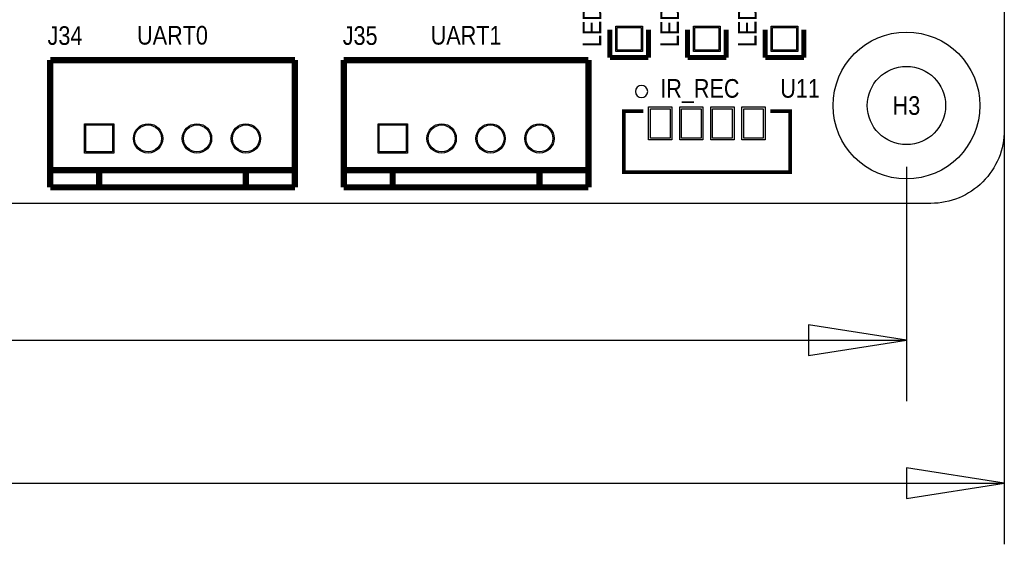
# Model space of a CAD drawing. Extents: x -17 to 137, y -14 to 84.
# Tile 5 of 12: x 97 to 137, y -14 to 8. Entities that reach past the tile are written whole.
import ezdxf
from ezdxf.enums import TextEntityAlignment as Align

# ---------------------------------------------------------------- set-up
doc = ezdxf.new("R2010")
doc.units = 0
for name, color, linetype in [('BG_DIMENSION', 132, 'CONTINUOUS'), ('BG_OUTLINE', 3, 'CONTINUOUS'), ('BG_SILKSCREEN_TOP', 40, 'CONTINUOUS'), ('PG_SILKSCREEN_TOP', 254, 'CONTINUOUS'), ('PIN_SOLDERMASK_TOP', 12, 'CONTINUOUS'), ('PIN_TOP', 92, 'CONTINUOUS'), ('RD_SILKSCREEN_TOP', 20, 'CONTINUOUS')]:
    doc.layers.add(name, color=color, linetype=linetype)

msp = doc.modelspace()

# ---------------------------------------------------------------- linework, layer by layer
at = {"layer": 'BG_DIMENSION'}
for points in [[(136.999726, 38.499923), (136.999726, -13.929995)], [(132.999734, 1.499997), (132.999734, -8.087995)], [(128.999742, -6.212992), (132.999734, -5.588), (128.999742, -4.963008), (128.999742, -6.212992)], [(75.03795, -5.588), (132.999734, -5.588)], [(132.999734, -12.054992), (136.999726, -11.43), (132.999734, -10.805008), (132.999734, -12.054992)], [(75.29195, -11.43), (136.999726, -11.43)]]:
    msp.add_lwpolyline(points, dxfattribs=at)
at = {"layer": 'BG_OUTLINE'}
msp.add_lwpolyline([(2.999994, 81.999836), (133.999732, 81.999836, -0.414214), (136.999726, 78.999842), (136.999726, 2.999994, -0.414214), (133.999732, 0), (2.999994, 0, -0.414214), (0, 2.999994), (0, 78.999842, -0.414214)], format="xyb", close=True, dxfattribs=at)
at = {"layer": 'PG_SILKSCREEN_TOP'}
for points, const_width in [([(120.876111, 5.958103), (120.876111, 7.093001)], 0.199898), ([(122.455889, 7.093001), (122.455889, 5.958103)], 0.199898), ([(124.051111, 5.958103), (124.051111, 7.093001)], 0.199898), ([(125.630889, 7.093001), (125.630889, 5.958103)], 0.199898), ([(127.226111, 5.958103), (127.226111, 7.093001)], 0.199898), ([(128.805889, 7.093001), (128.805889, 5.958103)], 0.199898), ([(122.455889, 5.958103), (120.876111, 5.958103)], 0.199898), ([(125.630889, 5.958103), (124.051111, 5.958103)], 0.199898), ([(128.805889, 5.958103), (127.226111, 5.958103)], 0.199898), ([(97.999804, 5.853887), (97.999804, 0.653999)], 0.254), ([(107.999784, 5.853887), (97.999804, 5.853887)], 0.254), ([(107.999784, 5.853887), (107.999784, 0.653999)], 0.254), ([(109.99978, 5.853887), (109.99978, 0.653999)], 0.254), ([(119.99976, 5.853887), (109.99978, 5.853887)], 0.254), ([(119.99976, 5.853887), (119.99976, 0.653999)], 0.254), ([(122.240954, 3.769995), (121.440956, 3.769995), (121.440956, 1.27), (128.240942, 1.27), (128.240942, 3.769995), (127.440944, 3.769995)], 0.150012), ([(97.999804, 1.353998), (107.999784, 1.353998)], 0.254), ([(99.9998, 1.353998), (99.9998, 0.653999)], 0.254), ([(105.999788, 1.353998), (105.999788, 0.653999)], 0.254), ([(109.99978, 1.353998), (119.99976, 1.353998)], 0.254), ([(111.999776, 1.353998), (111.999776, 0.653999)], 0.254), ([(117.999764, 1.353998), (117.999764, 0.653999)], 0.254), ([(97.999804, 0.653999), (107.999784, 0.653999)], 0.254), ([(109.99978, 0.653999), (119.99976, 0.653999)], 0.254)]:
    msp.add_lwpolyline(points, dxfattribs=dict(at, const_width=const_width))
msp.add_lwpolyline([(122.424012, 4.572, 1), (121.92398, 4.572005, 1)], format="xyb", close=True, dxfattribs=at)
at = {"layer": 'PIN_SOLDERMASK_TOP'}
for points in [[(122.206004, 6.208116), (121.125996, 6.208116), (121.125996, 7.238086), (122.206004, 7.238086)], [(125.381004, 6.208116), (124.300996, 6.208116), (124.300996, 7.238086), (125.381004, 7.238086)], [(128.556004, 6.208116), (127.475996, 6.208116), (127.475996, 7.238086), (128.556004, 7.238086)], [(123.410955, 3.945001), (123.410955, 2.594991), (122.460944, 2.594991), (122.460944, 3.945001)], [(124.680955, 3.945001), (124.680955, 2.594991), (123.730944, 2.594991), (123.730944, 3.945001)], [(125.950955, 3.945001), (125.950955, 2.594991), (125.000944, 2.594991), (125.000944, 3.945001)], [(127.220955, 3.945001), (127.220955, 2.594991), (126.270944, 2.594991), (126.270944, 3.945001)], [(99.399801, 2.053996), (99.399801, 3.253994), (100.599799, 3.253994), (100.599799, 2.053996)], [(111.399777, 2.053996), (111.399777, 3.253994), (112.599775, 3.253994), (112.599775, 2.053996)]]:
    msp.add_lwpolyline(points, close=True, dxfattribs=at)
for centre, radius in [((132.999734, 3.999992), 2.999994), ((101.999796, 2.653995), 0.599999), ((103.999792, 2.653995), 0.599999), ((105.999788, 2.653995), 0.599999), ((113.999772, 2.653995), 0.599999), ((115.999768, 2.653995), 0.599999), ((117.999764, 2.653995), 0.599999)]:
    msp.add_circle(centre, radius, dxfattribs=at)
at = {"layer": 'PIN_TOP'}
for points in [[(122.155966, 6.258154), (121.176034, 6.258154), (121.176034, 7.188048), (122.155966, 7.188048)], [(125.330966, 6.258154), (124.351034, 6.258154), (124.351034, 7.188048), (125.330966, 7.188048)], [(128.505966, 6.258154), (127.526034, 6.258154), (127.526034, 7.188048), (128.505966, 7.188048)], [(123.335948, 3.869995), (123.335948, 2.669997), (122.53595, 2.669997), (122.53595, 3.869995)], [(124.605948, 3.869995), (124.605948, 2.669997), (123.80595, 2.669997), (123.80595, 3.869995)], [(125.875948, 3.869995), (125.875948, 2.669997), (125.07595, 2.669997), (125.07595, 3.869995)], [(127.145948, 3.869995), (127.145948, 2.669997), (126.34595, 2.669997), (126.34595, 3.869995)], [(99.449788, 2.103984), (99.449788, 3.203981), (100.549786, 3.203981), (100.549786, 2.103984)], [(111.449764, 2.103984), (111.449764, 3.203981), (112.549762, 3.203981), (112.549762, 2.103984)]]:
    msp.add_lwpolyline(points, close=True, dxfattribs=at)
for centre, radius in [((132.999734, 3.999992), 1.599997), ((101.999796, 2.653995), 0.549999), ((103.999792, 2.653995), 0.549999), ((105.999788, 2.653995), 0.549999), ((113.999772, 2.653995), 0.549999), ((115.999768, 2.653995), 0.549999), ((117.999764, 2.653995), 0.549999)]:
    msp.add_circle(centre, radius, dxfattribs=at)

# ---------------------------------------------------------------- texts
at = {"layer": 'BG_SILKSCREEN_TOP', "width": 0.866667}
for s, p in [('UART0', (101.551994, 6.488887)), ('UART1', (113.55197, 6.488887)), ('IR_REC', (122.936, 4.318))]:
    msp.add_text(s, height=0.762, dxfattribs=at).set_placement(p)
at = {"layer": 'RD_SILKSCREEN_TOP', "width": 0.866667}
for s, p in [('LED4', (120.523, 7.492695)), ('LED3', (123.698, 7.492695)), ('LED2', (126.873, 7.492695))]:
    msp.add_text(s, height=0.762, rotation=90, dxfattribs=at).set_placement(p, align=Align.CENTER)
for s, p in [('J34', (97.8916, 6.477)), ('J35', (109.9566, 6.477))]:
    msp.add_text(s, height=0.762, dxfattribs=at).set_placement(p)
for s, p in [('U11', (128.651, 4.318)), ('H3', (132.999734, 3.618992))]:
    msp.add_text(s, height=0.762, dxfattribs=at).set_placement(p, align=Align.CENTER)

doc.saveas('drawing.dxf')
